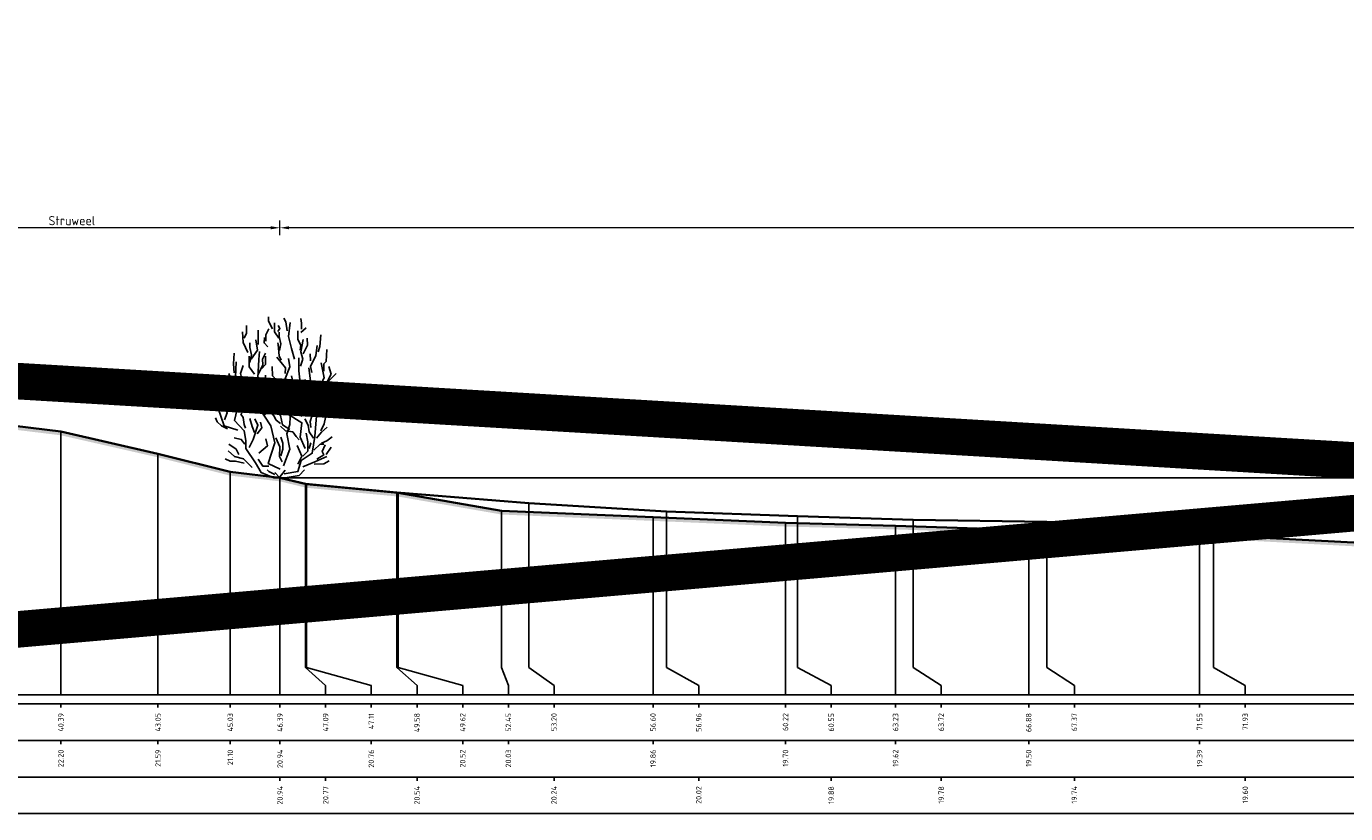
# Model space of a CAD drawing. Header units: metres. Extents: x 173015 to 189682, y 346605 to 348504.
# Tile 99 of 212: x 188924 to 188960, y 347956 to 347977. Entities that reach past the tile are written whole.
import ezdxf
from ezdxf.enums import TextEntityAlignment as Align

# ---------------------------------------------------------------- set-up
doc = ezdxf.new("R2010")
doc.units = ezdxf.units.M
doc.header["$PDMODE"] = 35
doc.header["$PDSIZE"] = 0.075
for name, color, linetype, lineweight in [('B-ME-GR-HEESTER-SD', 252, 'Continuous', 25), ('B-ME-OB-WATERLIJN-GD', 150, 'Continuous', 25), ('X-ME-AL-PROFIEL_HUIDIG MAAIVELD-GD', 252, 'Continuous', 0), ('X-XX-AL-DETAIL1-M-B', 252, 'Continuous', 18), ('X-XX-AL-DWARSPROFIEL_PROFIELLIJN BOVENKANT SLIB-GD', 42, 'Continuous', 35), ('X-XX-AL-DWARSPROFIEL_PROFIELLIJN MAAIVELD-GD', 8, 'Continuous', 35), ('X-XX-AL-HULPGEOMETRIE-G', 50, 'Continuous', 25)]:
    doc.layers.add(name, color=color, linetype=linetype, lineweight=lineweight)
doc.layers.add('X-ME-AL-PROFIELRASTER-S', color=7, linetype='Continuous')
doc.styles.add('NLCS-ISO-ANNOTATIVE-T18', font='NLCS-ISO.ttf', dxfattribs={"height": 1.8})
doc.styles.add('NLCS-ISO-M100-T25', font='NLCS-ISO.ttf', dxfattribs={"height": 0.25})
doc.dimstyles.new('NLCS-M100-T25-PIJL_L3_H2', dxfattribs={"dimscale": 0.1, "dimtxt": 2.5, "dimasz": 2.5, "dimexe": 2, "dimexo": 2, "dimgap": 0.7, "dimtad": 1, "dimdec": 3, "dimzin": 0, "dimdsep": 46, "dimtxsty": 'NLCS-ISO-M100-T25', "dimcen": 0, "dimdle": 2, "dimclrd": 256, "dimclre": 256, "dimclrt": 256, "dimazin": 0, "dimtfac": 1, "dimtdec": 3, "dimtofl": 0, "dimtmove": 0, "dimatfit": 3, "dimfxl": 2, "dimfxlon": 1, "dimtfillclr": 256, "dimtolj": 1, "dimtzin": 0, "dimlwd": -1, "dimlwe": -1, "dimarcsym": 0})

# ---------------------------------------------------------------- blocks, each defined once
blk = doc.blocks.new('SAL-PROFIELRASTER_BALK_EIND1-SOD')
at = {"color": 0, "linetype": 'ByBlock', "lineweight": -2, "flags": 128}
for points in [[(0, 0), (1, 0)], [(0, -2.5), (1, -2.5)], [(0, -12.5), (1, -12.5)]]:
    blk.add_lwpolyline(points, dxfattribs=at)
blk = doc.blocks.new('SAL-PROFIELRASTER_BALK_EIND2-SOD')
at = {"color": 0, "linetype": 'ByBlock', "lineweight": -2}
blk.add_line((1, -12.5), (0, -12.5), dxfattribs=at)
blk = doc.blocks.new('SAL-PROFIELRASTER_BALK_DATA-SOD')
at = {"color": 0, "linetype": 'ByBlock', "lineweight": -2}
blk.add_lwpolyline([(0, -3.5), (0, -2.5)], dxfattribs=at)
at = {"color": 0, "linetype": 'ByBlock', "lineweight": -2, "style": 'NLCS-ISO-ANNOTATIVE-T18'}
blk.add_attdef('GETAL', text='', height=1.5, rotation=90, dxfattribs=at).set_placement((0.75, -5), align=Align.RIGHT)
blk = doc.blocks.new('*D72')
at = {"layer": 'Defpoints', "color": 0, "transparency": 16777216}
for p in [(188919.611, 347971.526), (188931, 347964.69), (188919.611, 347958.752)]:
    blk.add_point(p, dxfattribs=at)
at = {"layer": 'X-XX-AL-DETAIL1-M-B', "transparency": 16777216}
for p, q in [((188919.611, 347971.326), (188919.611, 347971.726)), ((188931, 347971.326), (188931, 347971.726)), ((188930.75, 347971.526), (188919.861, 347971.526))]:
    blk.add_line(p, q, dxfattribs=at)
for points in [[(188919.861, 347971.568), (188919.861, 347971.485), (188919.611, 347971.526)], [(188930.75, 347971.568), (188930.75, 347971.485), (188931, 347971.526)]]:
    blk.add_solid(points, dxfattribs=at)
at = {"layer": 'X-XX-AL-DETAIL1-M-B', "transparency": 16777216, "insert": (188925.306, 347971.721), "char_height": 0.25, "attachment_point": 5, "style": 'NLCS-ISO-M100-T25'}
blk.add_mtext('\\A1;Struweel', dxfattribs=at)
blk = doc.blocks.new('*D73')
at = {"layer": 'Defpoints', "color": 0, "transparency": 16777216}
for p in [(188931, 347971.526), (188931, 347964.69), (189086.916, 347964.69)]:
    blk.add_point(p, dxfattribs=at)
at = {"layer": 'X-XX-AL-DETAIL1-M-B', "transparency": 16777216}
for p, q in [((188931, 347971.326), (188931, 347971.726)), ((189086.916, 347971.326), (189086.916, 347971.726)), ((189086.666, 347971.526), (188931.25, 347971.526))]:
    blk.add_line(p, q, dxfattribs=at)
for points in [[(188931.25, 347971.568), (188931.25, 347971.485), (188931, 347971.526)], [(189086.666, 347971.568), (189086.666, 347971.485), (189086.916, 347971.526)]]:
    blk.add_solid(points, dxfattribs=at)
at = {"layer": 'X-XX-AL-DETAIL1-M-B', "transparency": 16777216, "insert": (189008.958, 347971.721), "char_height": 0.25, "attachment_point": 5, "style": 'NLCS-ISO-M100-T25'}
blk.add_mtext('\\A1;Waterbodem met slib', dxfattribs=at)
blk = doc.blocks.new('SGR-HEESTER_S01_E_ZIJ-D')
blk.add_line((-0.166, 0), (0.141, 0))
at = {"flags": 128}
for points in [[(-0.2, 4.074), (-0.317, 4.285), (-0.317, 4.402)], [(0.2, 4.015), (0.164, 4.261), (0.106, 4.367)], [(0.587, 4.062), (0.587, 4.226), (0.575, 4.355)], [(-0.881, 3.429), (-1.01, 3.698), (-1.022, 3.992)], [(-0.975, 3.816), (-0.916, 3.956), (-0.916, 4.168)], [(-0.599, 3.64), (-0.599, 3.886), (-0.599, 4.039)], [(-0.387, 3.734), (-0.387, 3.91), (-0.305, 4.074)], [(-0.035, 3.816), (-0.153, 3.992), (-0.153, 4.238)], [(-0.059, 4.003), (0, 4.086), (-0.047, 4.168)], [(-0.012, 3.476), (0.023, 3.663), (-0.023, 3.863), (-0.023, 3.98)], [(0.399, 3.241), (0.317, 3.534), (0.235, 3.863), (0.282, 4.25)], [(0.552, 3.487), (0.575, 3.628), (0.493, 3.781), (0.493, 4.015)], [(0.575, 3.968), (0.716, 4.097)], [(-0.822, 3.147), (-0.775, 3.358), (-0.822, 3.558), (-0.822, 3.687)], [(-0.787, 3.241), (-0.611, 3.487), (-0.658, 3.769)], [(-0.329, 3.581), (-0.434, 3.687), (-0.423, 3.839)], [(0.035, 3.217), (-0.023, 3.335), (-0.047, 3.64), (-0.059, 3.687)], [(0.564, 3.053), (0.622, 3.241), (0.575, 3.44), (0.634, 3.781)], [(0.634, 3.393), (0.751, 3.628), (0.74, 3.816)], [(0.869, 2.877), (0.834, 3.041), (0.986, 3.346), (1.022, 3.616)], [(1.045, 3.44), (1.092, 3.593), (1.115, 3.91)], [(-1.256, 2.866), (-1.268, 3.112), (-1.256, 3.405)], [(-0.933, 2.465), (-0.604, 2.728), (-0.582, 3.231), (-0.56, 3.45)], [(-0.693, 2.83), (-0.845, 3.03), (-0.845, 3.323)], [(-0.599, 2.819), (-0.47, 3.088), (-0.481, 3.241), (-0.399, 3.405)], [(-0.493, 2.983), (-0.399, 3.1), (-0.399, 3.323)], [(0.141, 2.854), (0.153, 3.006), (-0.082, 3.3)], [(0.2, 2.431), (0.129, 2.69), (0.27, 3.03), (0.235, 3.264)], [(0.294, 2.312), (0.557, 2.597), (0.513, 2.925), (0.513, 3.275)], [(0.834, 3.194), (0.822, 3.393)], [(1.198, 2.912), (1.198, 3.112), (1.268, 3.182), (1.28, 3.511)], [(-0.889, 1.874), (-1.064, 2.356), (-1.218, 2.75), (-1.196, 3.166)], [(-1.092, 2.514), (-1.033, 2.666), (-1.08, 2.854), (-1.01, 3.065)], [(-0.094, 2.666), (-0.2, 2.783), (-0.211, 3.041)], [(0.751, 2.431), (0.834, 2.654), (0.787, 3.006)], [(0.995, 2.312), (1.214, 2.728), (1.126, 3.144)], [(1.292, 2.619), (1.397, 2.83), (1.339, 3.041)], [(-1.174, 2.443), (-1.327, 2.643), (-1.397, 2.854)], [(-0.352, 2.478), (-0.387, 2.619), (-0.399, 2.807)], [(-0.341, 2.138), (-0.223, 2.361), (-0.258, 2.572)], [(0.097, 0.321), (0.272, 0.78), (0.184, 1.196), (0.272, 1.459), (0.294, 2.115), (0.075, 2.684)], [(0.305, 2.42), (0.364, 2.584), (0.317, 2.783)], [(0.579, 1.677), (0.885, 1.962), (0.907, 2.29), (0.885, 2.553)], [(0.869, 2.021), (0.834, 2.267), (0.693, 2.385), (0.693, 2.69)], [(1.045, 1.997), (1.151, 2.197), (1.162, 2.572)], [(1.057, 2.361), (1.233, 2.478), (1.339, 2.654), (1.538, 2.854)], [(-1.362, 2.279), (-1.573, 2.361)], [(-1.08, 2.115), (-1.233, 2.267), (-1.503, 2.443)], [(-0.564, 2.044), (-0.634, 2.22), (-0.611, 2.361)], [(-0.399, 1.716), (-0.481, 1.81), (-0.387, 2.044), (-0.352, 2.373)], [(-0.294, 2.185), (-0.07, 2.42)], [(0.411, 1.939), (0.505, 2.068), (0.528, 2.349)], [(1.022, 1.81), (1.139, 2.08), (1.327, 2.244)], [(-1.152, 1.305), (-1.524, 1.415), (-1.7, 1.918)], [(-1.515, 1.587), (-1.444, 1.775), (-1.55, 2.021)], [(-0.166, 0), (-0.517, 0.145), (-0.67, 0.408), (-0.933, 0.802), (-0.933, 1.021), (-0.977, 1.284), (-1.24, 1.568), (-1.174, 1.874)], [(-0.939, 1.352), (-0.975, 1.458), (-1.01, 1.645), (-1.069, 1.739), (-0.986, 1.833)], [(0.009, 0.233), (-0.319, 0.386), (-0.144, 0.955), (-0.254, 1.415), (-0.582, 1.918), (-0.495, 2.159)], [(0.27, 1.317), (0.07, 1.446), (0.012, 1.704), (-0.094, 1.833)], [(0.235, 1.763), (0.188, 1.962), (0.035, 2.068)], [(0.119, 0.102), (0.491, 0.167), (0.579, 0.474), (0.885, 0.671), (0.951, 1.13), (1.017, 1.918)], [(0.305, 1.728), (0.364, 1.904), (0.411, 2.162)], [(-1.432, 1.34), (-1.597, 1.423), (-1.714, 1.528), (-1.761, 1.634)], [(-0.845, 0.824), (-0.736, 1.043), (-0.604, 1.437), (-0.692, 1.612)], [(-0.693, 1.235), (-0.763, 1.399), (-0.822, 1.622)], [(-0.622, 1.2), (-0.493, 1.364), (-0.528, 1.516)], [(0.012, 1.481), (-0.106, 1.575), (-0.164, 1.692), (-0.258, 1.798)], [(0.688, 0.802), (0.557, 1.108), (0.601, 1.502), (0.206, 1.743)], [(0.916, 1.082), (0.798, 1.258), (0.775, 1.434), (0.681, 1.61)], [(0.845, 1.376), (0.822, 1.54), (0.869, 1.681)], [(1.115, 1.282), (1.209, 1.47), (1.245, 1.645), (1.374, 1.704)], [(-0.963, 0.918), (-1.057, 1.047), (-1.256, 1.094)], [(0.059, 0.437), (-0.012, 0.578), (0, 0.848), (-0.117, 1.094)], [(0.528, 1.035), (0.446, 1.129), (0.352, 1.258), (0.153, 1.282), (0.012, 1.411)], [(0.023, 0.601), (0.082, 0.777), (0.082, 0.942), (0.023, 1.106)], [(0.622, 0.59), (0.763, 0.73), (0.763, 0.977), (0.716, 1.223)], [(0.998, 1.082), (1.139, 1.247), (1.292, 1.387)], [(1.139, 0.942), (1.28, 1.012), (1.432, 1.118)], [(-0.758, 0.277), (-0.999, 0.518), (-1.24, 0.583), (-1.415, 0.736)], [(-1.127, 0.637), (-1.198, 0.777), (-1.397, 0.918)], [(-0.582, 0.671), (-0.341, 0.868), (-0.385, 1.065)], [(0.493, 0.367), (0.599, 0.59), (0.47, 0.883)], [(0.798, 0.801), (0.845, 0.953)], [(0.928, 0.754), (1.104, 0.918), (1.198, 0.918)], [(1.01, 0.508), (1.198, 0.625), (1.151, 0.719), (1.233, 0.895)], [(1.268, 0.637), (1.397, 0.836)], [(-0.975, 0.402), (-1.221, 0.449), (-1.362, 0.449), (-1.503, 0.519)], [(-0.305, 0.32), (-0.47, 0.32), (-0.599, 0.508)], [(0.622, 0.299), (0.951, 0.43), (1.28, 0.583)], [(0.939, 0.367), (1.198, 0.379), (1.35, 0.461)], [(-0.141, 0.085), (-0.305, 0.167), (-0.352, 0.214)], [(0, 0), (-0.141, 0.144)], [(-0.023, 0), (0.141, 0.203)], [(0.141, 0), (0.528, 0.062), (0.669, 0.214)]]:
    blk.add_lwpolyline(points, dxfattribs=at)

msp = doc.modelspace()

# ---------------------------------------------------------------- hatches: boundary and pattern name
at = {"layer": 'X-ME-AL-PROFIEL_HUIDIG MAAIVELD-GD'}
h = msp.add_hatch(dxfattribs=at)
h.set_pattern_fill('AGR-MAAIVELD', color=256, scale=0.05, pattern_type=2)
h.set_pattern_definition([(45, (0, -10.17932), (-0.25000007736, 0.25000007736), []), (45, (-0.0357, -10.1436), (0, 0.50000015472), [0.3535535, -0.3535535]), (45, (-0.07143, -10.1079), (0, 0.50000015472), [0.3535535, -0.3535535]), (45, (-0.10764, -10.07168), (0, 0.50000015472), [0.3535535, -0.3535535]), (45, (-0.14286, -10.03646), (0, 0.50000015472), [0.3535535, -0.3535535]), (45, (-0.17857, -10.00075), (0, 0.50000015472), [0.3535535, -0.3535535]), (45, (-0.2143, -9.96503), (0, 0.50000015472), [0.3535535, -0.3535535]), (315, (0, -10.17932), (0.25000007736, 0.25000007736), []), (315, (0.0357, -10.1436), (0.50000015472, -1e-16), [0.3535535, -0.3535535]), (315, (0.07143, -10.1079), (0.50000015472, -1e-16), [0.3535535, -0.3535535]), (315, (0.10764, -10.07168), (0.50000015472, -1e-16), [0.3535535, -0.3535535]), (315, (0.14286, -10.03646), (0.50000015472, -1e-16), [0.3535535, -0.3535535]), (315, (0.17857, -10.00075), (0.50000015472, -1e-16), [0.3535535, -0.3535535]), (315, (0.2143, -9.96503), (0.50000015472, -1e-16), [0.3535535, -0.3535535])])
h.paths.add_polyline_path([(188884.6115, 347967.6848), (188889.6416, 347967.0318), (188895.4758, 347966.6838), (188899.4982, 347966.7168), (188903.0385, 347966.5598), (188906.1501, 347966.4518), (188910.6613, 347966.3798), (188915.6429, 347966.0418), (188919.9682, 347966.1178), (188923.732, 347966.0048), (188925.0046, 347965.8498), (188927.6623, 347965.2458), (188929.6399, 347964.7468), (188930.9998, 347964.5898), (188931.7223, 347964.4148), (188934.2363, 347964.1738), (188937.0622, 347963.6828), (188941.2095, 347963.5088), (188944.8332, 347963.3538), (188947.844, 347963.2758), (188951.4871, 347963.1508), (188956.1636, 347963.0388), (188960.5593, 347962.8048), (188964.2691, 347962.7808), (188968.3225, 347962.7048), (188971.7442, 347962.7378), (188975.5494, 347962.7128), (188977.9346, 347962.7918), (188981.3904, 347962.6428), (188984.3871, 347962.6168), (188987.2207, 347962.6078), (188990.9316, 347962.5398), (188994.0771, 347962.2558), (188996.351, 347962.1248), (188997.2872, 347962.4848), (189000.6059, 347962.1788), (189003.5758, 347962.0088), (189005.3096, 347961.9418), (189008.2506, 347961.7038), (189011.4361, 347961.6078), (189014.9354, 347961.4878), (189017.785, 347961.3688), (189020.6558, 347961.3238), (189022.5151, 347961.7158), (189023.2934, 347961.3968), (189025.546, 347961.7558), (189028.5221, 347961.9258), (189031.0947, 347962.1188), (189033.4299, 347962.4808), (189034.3126, 347962.3928), (189036.4437, 347962.7148), (189038.8203, 347963.1868), (189040.8915, 347963.4428), (189042.5311, 347963.5918), (189045.0652, 347963.7698), (189047.5273, 347963.4918), (189050.805, 347963.6038), (189053.5883, 347963.7088), (189059.0453, 347963.8858), (189061.4529, 347963.9318), (189064.2886, 347963.9918), (189067.6084, 347964.1628), (189070.6935, 347964.2018), (189073.8015, 347964.2808), (189076.9142, 347964.4108), (189079.5789, 347964.4038), (189081.7877, 347964.3948), (189084.6307, 347964.4968), (189086.7051, 347964.5728), (189088.0931, 347964.6848), (189091.4626, 347965.0648), (189095.6948, 347965.1658), (189100.1529, 347965.4208), (189100.1529, 347965.5208), (189095.6948, 347965.2658), (189091.4626, 347965.1648), (189088.0931, 347964.7848), (189086.7051, 347964.6728), (189084.6307, 347964.5968), (189081.7877, 347964.4948), (189079.5789, 347964.5038), (189076.9142, 347964.5108), (189073.8015, 347964.3808), (189070.6935, 347964.3018), (189067.6084, 347964.2628), (189064.2886, 347964.0918), (189061.4529, 347964.0318), (189059.0453, 347963.9858), (189053.5883, 347963.8088), (189050.805, 347963.7038), (189047.5273, 347963.5918), (189045.0652, 347963.8698), (189042.5311, 347963.6918), (189040.8915, 347963.5428), (189038.8203, 347963.2868), (189036.4437, 347962.8148), (189034.3126, 347962.4928), (189033.4299, 347962.5808), (189031.0947, 347962.2188), (189028.5221, 347962.0258), (189025.546, 347961.8558), (189023.2934, 347961.4968), (189022.5151, 347961.8158), (189020.6558, 347961.4238), (189017.785, 347961.4688), (189014.9354, 347961.5878), (189011.4361, 347961.7078), (189008.2506, 347961.8038), (189005.3096, 347962.0418), (189003.5758, 347962.1088), (189000.6059, 347962.2788), (188997.2872, 347962.5848), (188996.351, 347962.2248), (188994.0771, 347962.3558), (188990.9316, 347962.6398), (188987.2207, 347962.7078), (188984.3871, 347962.7168), (188981.3904, 347962.7428), (188977.9346, 347962.8918), (188975.5494, 347962.8128), (188971.7442, 347962.8378), (188968.3225, 347962.8048), (188964.2691, 347962.8808), (188960.5593, 347962.9048), (188956.1636, 347963.1388), (188951.4871, 347963.2508), (188947.844, 347963.3758), (188944.8332, 347963.4538), (188941.2095, 347963.6088), (188937.0622, 347963.7828), (188934.2363, 347964.2738), (188931.7223, 347964.5148), (188930.9998, 347964.6898), (188929.6399, 347964.8468), (188927.6623, 347965.3458), (188925.0046, 347965.9498), (188923.732, 347966.1048), (188919.9682, 347966.2178), (188915.6429, 347966.1418), (188910.6613, 347966.4798), (188906.1501, 347966.5518), (188903.0385, 347966.6598), (188899.4982, 347966.8168), (188895.4758, 347966.7838), (188889.6416, 347967.1318), (188884.6115, 347967.7848)])

# ---------------------------------------------------------------- linework, layer by layer
at = {"color": 9, "linetype": 'ByBlock', "lineweight": -2}
for p, q in [((188925.0046, 347965.9498), (188925.0046, 347958.7518)), ((188927.6623, 347965.3458), (188927.6623, 347958.7518)), ((188929.6399, 347964.8468), (188929.6399, 347958.7518)), ((188930.9998, 347964.6898), (188930.9998, 347958.7518)), ((188930.9998, 347958.7518), (188930.9998, 347964.6898)), ((188941.2095, 347963.6088), (188941.2095, 347958.7518)), ((188944.8332, 347963.4538), (188944.8332, 347958.7518)), ((188947.844, 347963.3758), (188947.844, 347958.7518)), ((188951.4871, 347963.2508), (188951.4871, 347958.7518)), ((188956.1636, 347963.1388), (188956.1636, 347958.7518))]:
    msp.add_line(p, q, dxfattribs=at)
msp.add_lwpolyline([(188930.9998, 347964.6898), (188930.9998, 347958.7518)], close=True, dxfattribs=at)
for points in [[(188931.7029, 347964.5228), (188931.7029, 347959.7518), (188931.7029, 347959.5018), (188932.2498, 347959.0018), (188932.2498, 347958.7518)], [(188931.7223, 347964.5148), (188931.7223, 347959.7518), (188931.7223, 347959.5018), (188933.4998, 347959.0018), (188933.4998, 347958.7518)], [(188934.1935, 347964.2898), (188934.1935, 347959.7518), (188934.1935, 347959.5018), (188934.7498, 347959.0018), (188934.7498, 347958.7518)], [(188934.2363, 347964.2738), (188934.2363, 347959.7518), (188934.2363, 347959.5018), (188935.9998, 347959.0018), (188935.9998, 347958.7518)], [(188937.8127, 347963.9908), (188937.8127, 347959.7518), (188937.8127, 347959.5018), (188938.4998, 347959.0018), (188938.4998, 347958.7518)], [(188937.0622, 347963.7828), (188937.0622, 347959.7518), (188937.0622, 347959.5018), (188937.2498, 347959.0018), (188937.2498, 347958.7518)], [(188941.5762, 347963.7698), (188941.5762, 347959.7518), (188941.5762, 347959.5018), (188942.4595, 347959.0018), (188942.4595, 347958.7518)], [(188945.1659, 347963.6358), (188945.1659, 347959.7518), (188945.1659, 347959.5018), (188946.0832, 347959.0018), (188946.0832, 347958.7518)], [(188948.327, 347963.5348), (188948.327, 347959.7518), (188948.327, 347959.5018), (188949.094, 347959.0018), (188949.094, 347958.7518)], [(188951.9839, 347963.4868), (188951.9839, 347959.7518), (188951.9839, 347959.5018), (188952.7371, 347959.0018), (188952.7371, 347958.7518)], [(188956.5409, 347963.3468), (188956.5409, 347959.7518), (188956.5409, 347959.5018), (188957.4136, 347959.0018), (188957.4136, 347958.7518)]]:
    msp.add_lwpolyline(points, dxfattribs=at)
at = {"layer": 'B-ME-OB-WATERLIJN-GD'}
msp.add_lwpolyline([(188930.9998, 347964.6898), (189086.9158, 347964.6898)], dxfattribs=at)
at = {"layer": 'X-XX-AL-DWARSPROFIEL_PROFIELLIJN BOVENKANT SLIB-GD'}
msp.add_lwpolyline([(188930.9998, 347964.6898), (188931.7029, 347964.5228), (188934.1935, 347964.2898), (188937.8127, 347963.9908), (188941.5762, 347963.7698), (188945.1659, 347963.6358), (188948.327, 347963.5348), (188951.9839, 347963.4868), (188956.5409, 347963.3468), (188960.8471, 347963.2848), (188964.5739, 347963.2128), (188968.582, 347963.1608), (188972.1277, 347963.1328), (188975.7668, 347963.0828), (188978.5896, 347963.0068), (188981.5319, 347962.9538), (188984.5251, 347962.8888), (188987.6082, 347962.8238), (188991.292, 347962.7178), (188994.2798, 347962.5908), (188996.1715, 347962.5128)], dxfattribs=at)
at = {"layer": 'X-XX-AL-DWARSPROFIEL_PROFIELLIJN MAAIVELD-GD'}
msp.add_lwpolyline([(188923.732, 347966.1048), (188925.0046, 347965.9498), (188927.6623, 347965.3458), (188929.6399, 347964.8468), (188930.9998, 347964.6898), (188931.7223, 347964.5148), (188934.2363, 347964.2738), (188937.0622, 347963.7828), (188941.2095, 347963.6088), (188944.8332, 347963.4538), (188947.844, 347963.3758), (188951.4871, 347963.2508), (188956.1636, 347963.1388), (188960.5593, 347962.9048)], dxfattribs=at)
at = {"layer": 'X-XX-AL-HULPGEOMETRIE-G', "const_width": 1}
msp.add_lwpolyline([(188876.8916, 347956.4599), (189107.2585, 347976.4891), (189107.0385, 347956.4599), (188876.5033, 347970.1395)], dxfattribs=at)

# ---------------------------------------------------------------- block references
at = {"layer": 'B-ME-GR-HEESTER-SD'}
msp.add_blockref('SGR-HEESTER_S01_E_ZIJ-D', (188930.9998, 347964.6898), dxfattribs=at)
at = {"layer": 'X-ME-AL-PROFIELRASTER-S', "xscale": 216.7914216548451, "yscale": 0.1, "zscale": 216.7914216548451}
for name, p in [('SAL-PROFIELRASTER_BALK_EIND1-SOD', (188884.6115, 347958.7518)), ('SAL-PROFIELRASTER_BALK_EIND2-SOD', (188884.6115, 347957.7518)), ('SAL-PROFIELRASTER_BALK_EIND2-SOD', (188884.6115, 347956.7518))]:
    msp.add_blockref(name, p, dxfattribs=at)
at = {"layer": 'X-ME-AL-PROFIELRASTER-S', "xscale": 0.1, "yscale": 0.1, "zscale": 0.1}
for p, values in [((188925.0046, 347958.7518), {'GETAL': '40.39'}), ((188927.6623, 347958.7518), {'GETAL': '43.05'}), ((188929.6399, 347958.7518), {'GETAL': '45.03'}), ((188930.9998, 347958.7518), {'GETAL': '46.39'}), ((188930.9998, 347958.7518), {'GETAL': '46.39'}), ((188930.9998, 347958.7518), {'GETAL': '46.39'}), ((188930.9998, 347958.7518), {'GETAL': '46.39'}), ((188932.2498, 347958.7518), {'GETAL': '47.09'}), ((188933.4998, 347958.7518), {'GETAL': '47.11'}), ((188934.7498, 347958.7518), {'GETAL': '49.58'}), ((188935.9998, 347958.7518), {'GETAL': '49.62'}), ((188937.2498, 347958.7518), {'GETAL': '52.45'}), ((188938.4998, 347958.7518), {'GETAL': '53.20'}), ((188941.2095, 347958.7518), {'GETAL': '56.60'}), ((188942.4595, 347958.7518), {'GETAL': '56.96'}), ((188944.8332, 347958.7518), {'GETAL': '60.22'}), ((188946.0832, 347958.7518), {'GETAL': '60.55'}), ((188947.844, 347958.7518), {'GETAL': '63.23'}), ((188949.094, 347958.7518), {'GETAL': '63.72'}), ((188951.4871, 347958.7518), {'GETAL': '66.88'}), ((188952.7371, 347958.7518), {'GETAL': '67.37'}), ((188956.1636, 347958.7518), {'GETAL': '71.55'}), ((188957.4136, 347958.7518), {'GETAL': '71.93'}), ((188925.0046, 347957.7518), {'GETAL': '22.20'}), ((188927.6623, 347957.7518), {'GETAL': '21.59'}), ((188929.6399, 347957.7518), {'GETAL': '21.10'}), ((188930.9998, 347957.7518), {'GETAL': '20.94'}), ((188933.4998, 347957.7518), {'GETAL': '20.76'}), ((188935.9998, 347957.7518), {'GETAL': '20.52'}), ((188937.2498, 347957.7518), {'GETAL': '20.03'}), ((188941.2095, 347957.7518), {'GETAL': '19.86'}), ((188944.8332, 347957.7518), {'GETAL': '19.70'}), ((188947.844, 347957.7518), {'GETAL': '19.62'}), ((188951.4871, 347957.7518), {'GETAL': '19.50'}), ((188956.1636, 347957.7518), {'GETAL': '19.39'}), ((188930.9998, 347956.7518), {'GETAL': '20.94'}), ((188932.2498, 347956.7518), {'GETAL': '20.77'}), ((188934.7498, 347956.7518), {'GETAL': '20.54'}), ((188938.4998, 347956.7518), {'GETAL': '20.24'}), ((188942.4595, 347956.7518), {'GETAL': '20.02'}), ((188946.0832, 347956.7518), {'GETAL': '19.88'}), ((188949.094, 347956.7518), {'GETAL': '19.78'}), ((188952.7371, 347956.7518), {'GETAL': '19.74'}), ((188957.4136, 347956.7518), {'GETAL': '19.60'})]:
    msp.add_blockref('SAL-PROFIELRASTER_BALK_DATA-SOD', p, dxfattribs=at).add_auto_attribs(values)

# ---------------------------------------------------------------- dimensions: what is measured, and where the dimension line sits
at = {"layer": 'X-XX-AL-DETAIL1-M-B'}
for base, p1, p2, text, picture, middle in [((188930.9998, 347971.5263), (189086.9158, 347964.6898), (188930.9998, 347964.6898), 'Waterbodem met slib', '*D73', (189008.9578, 347971.5263)), ((188919.6115, 347971.5263), (188930.9998, 347964.6898), (188919.6115, 347958.7518), 'Struweel', '*D72', (188925.3056, 347971.5263))]:
    dim = msp.add_linear_dim(base=base, p1=p1, p2=p2, text=text, dimstyle='NLCS-M100-T25-PIJL_L3_H2', dxfattribs=at)
    dim.commit()
    dim.dimension.update_dxf_attribs({"geometry": picture, "text_midpoint": middle, "dimtype": 160})

doc.saveas('drawing.dxf')
